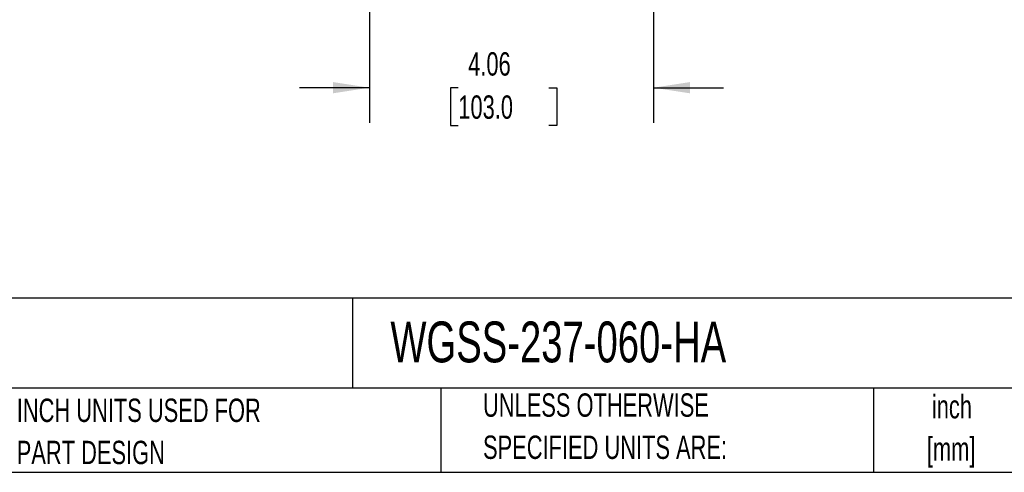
# Model space of a CAD drawing. Header units: inches. Extents: x 1 to 43, y 1 to 33.
# Tile 3 of 12: x 19.8 to 33.8, y 1 to 7.5. Entities that reach past the tile are written whole.
import ezdxf

# ---------------------------------------------------------------- set-up
doc = ezdxf.new("R2010")
doc.units = ezdxf.units.IN
doc.header["$LTSCALE"] = 4
doc.header["$MEASUREMENT"] = 0
doc.layers.add('DIMENSIONS', color=140, linetype='Continuous', lineweight=25)
doc.layers.add('TEXT', color=140, linetype='Continuous', lineweight=25)
doc.styles.add('SLDTEXTSTYLE0', font='TXT', dxfattribs={"width": 0.7})
doc.dimstyles.new('SLDDIMSTYLE8', dxfattribs={"dimtxt": 0.339844, "dimasz": 0.52, "dimexe": 0, "dimexo": 0.0625, "dimgap": 0.084961, "dimtad": 0, "dimtih": 1, "dimtoh": 1, "dimrnd": 1e-09, "dimzin": 12, "dimdsep": 46, "dimtxsty": 'SLDTEXTSTYLE0', "dimsah": 1, "dimcen": 0.09, "dimadec": 0, "dimazin": 3, "dimtfac": 1, "dimtmove": 0, "dimatfit": 0, "dimfxl": 0, "dimfrac": 2, "dimtolj": 1, "dimtzin": 12, "dimarcsym": 0})

# ---------------------------------------------------------------- blocks, each defined once
blk = doc.blocks.new('SW_NOTE_0')
at = {"layer": 'TEXT', "color": 0, "char_height": 0.3333, "attachment_point": 2, "style": 'SLDTEXTSTYLE0'}
for s, insert in [('inch', (0.5, 0.43)), ('[mm]', (0.489, -0.172))]:
    blk.add_mtext(s, dxfattribs=dict(at, insert=insert))
blk = doc.blocks.new('SW_NOTE_0_1')
at = {"layer": 'TEXT', "color": 0, "char_height": 0.33333, "attachment_point": 1, "style": 'SLDTEXTSTYLE0'}
for s, insert in [('UNLESS OTHERWISE', (0, 0.43)), ('SPECIFIED UNITS ARE:', (0, -0.172))]:
    blk.add_mtext(s, dxfattribs=dict(at, insert=insert))
blk = doc.blocks.new('SW_NOTE_0_5')
at = {"layer": 'TEXT', "color": 0, "char_height": 0.33333, "attachment_point": 1, "style": 'SLDTEXTSTYLE0'}
for s, insert in [('INCH UNITS USED FOR', (0, 0.43)), ('PART DESIGN', (0, -0.172))]:
    blk.add_mtext(s, dxfattribs=dict(at, insert=insert))
blk = doc.blocks.new('_D_12')
at = {"layer": 'DIMENSIONS'}
for p, q in [((24.773, 7.653), (24.773, 5.99)), ((28.828, 7.653), (28.828, 5.99)), ((24.773, 6.49), (23.773, 6.49)), ((26.042, 6.49), (25.928, 6.49)), ((25.928, 6.49), (25.928, 5.95)), ((27.335, 6.49), (27.449, 6.49)), ((27.449, 6.49), (27.449, 5.95)), ((28.828, 6.49), (29.828, 6.49)), ((25.928, 5.95), (26.042, 5.95)), ((27.449, 5.95), (27.335, 5.95))]:
    blk.add_line(p, q, dxfattribs=at)
for points in [[(24.773, 6.49), (24.253, 6.57), (24.253, 6.41)], [(28.828, 6.49), (29.348, 6.41), (29.348, 6.57)]]:
    blk.add_solid(points, dxfattribs=at)
at = {"layer": 'DIMENSIONS', "char_height": 0.3333, "attachment_point": 1, "style": 'SLDTEXTSTYLE0'}
for s, insert in [('4.06', (26.183, 6.996)), ('103.0', (26.042, 6.38))]:
    blk.add_mtext(s, dxfattribs=dict(at, insert=insert))

msp = doc.modelspace()

# ---------------------------------------------------------------- linework, layer by layer
at = {"layer": 'TEXT'}
for p, q in [((43, 3.4844264), (1, 3.4844264)), ((24.5289599, 3.4844264), (24.5289599, 2.2)), ((43, 2.2), (1, 2.2)), ((25.7921539, 2.2), (25.7921539, 1)), ((31.9723314, 2.2), (31.9723314, 1)), ((1, 1), (43, 1))]:
    msp.add_line(p, q, dxfattribs=at)

# ---------------------------------------------------------------- block references
for name, p in [('SW_NOTE_0_1', (26.3949469, 1.6963267)), ('SW_NOTE_0', (32.5903939, 1.6730339)), ('SW_NOTE_0_5', (19.7369596, 1.6218504))]:
    msp.add_blockref(name, p, dxfattribs=at)

# ---------------------------------------------------------------- texts
at = {"layer": 'TEXT', "insert": (25.0720822, 3.1525273), "char_height": 0.583333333, "attachment_point": 1, "style": 'SLDTEXTSTYLE0'}
msp.add_mtext('WGSS-237-060-HA', dxfattribs=at)

# ---------------------------------------------------------------- dimensions: what is measured, and where the dimension line sits
at = {"layer": 'DIMENSIONS'}
dim = msp.add_linear_dim(base=(28.8279055, 6.4900078), p1=(24.7727874, 7.8532713), p2=(28.8279055, 7.8532713), dimstyle='SLDDIMSTYLE8', dxfattribs=at)
dim.commit()
dim.dimension.update_dxf_attribs({"geometry": '_D_12', "text_midpoint": (26.6883309, 6.4900078), "dimtype": 160})

doc.saveas('drawing.dxf')
